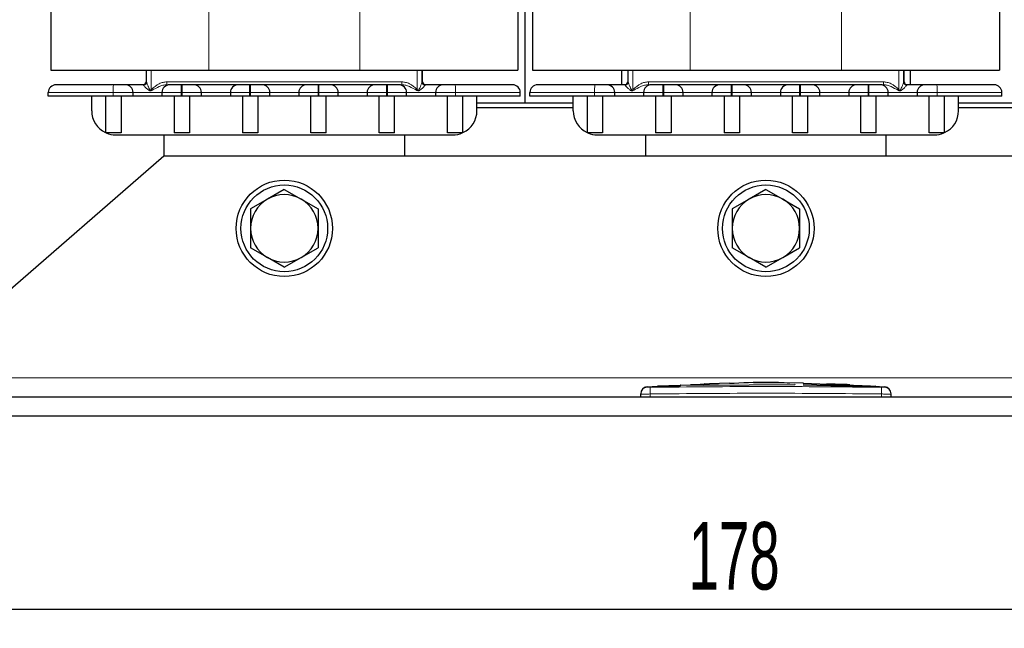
# Model space of a CAD drawing. Header units: millimetres. Extents: x 5 to 418, y 2 to 292.
# Tile 9 of 43: x 64 to 115, y 158 to 189. Entities that reach past the tile are written whole.
import ezdxf

# ---------------------------------------------------------------- set-up
doc = ezdxf.new("R2010")
doc.units = ezdxf.units.MM
doc.layers.add('SLD-0', color=7, linetype='Continuous')
doc.styles.add('SLDTEXTSTYLE0', font='TXT', dxfattribs={"width": 0.605})
doc.dimstyles.new('SLDDIMSTYLE0', dxfattribs={"dimtxt": 3.5, "dimasz": 3.302, "dimexe": 0, "dimexo": 0.0625, "dimgap": 0.875, "dimtad": 1, "dimlfac": 2, "dimrnd": 1e-09, "dimzin": 12, "dimdsep": 46, "dimtxsty": 'SLDTEXTSTYLE0', "dimsah": 1, "dimcen": 0.09, "dimadec": 0, "dimazin": 3, "dimtfac": 1, "dimtofl": 0, "dimtmove": 0, "dimatfit": 3, "dimfxl": 1, "dimfrac": 2, "dimtolj": 1, "dimtzin": 12, "dimarcsym": 0})

# ---------------------------------------------------------------- blocks, each defined once
blk = doc.blocks.new('_D')
at = {"layer": 'SLD-0'}
for p, q in [((57.935, 168.766), (57.935, 157.766)), ((146.935, 168.766), (146.935, 157.766)), ((57.935, 158.766), (146.935, 158.766))]:
    blk.add_line(p, q, dxfattribs=at)
for points in [[(57.935, 158.766), (61.237, 158.258), (61.237, 159.274)], [(146.935, 158.766), (143.633, 159.274), (143.633, 158.258)]]:
    blk.add_solid(points, dxfattribs=at)
at = {"layer": 'SLD-0', "insert": (98.425, 163.278), "char_height": 3.5, "attachment_point": 1, "style": 'SLDTEXTSTYLE0'}
blk.add_mtext('178', dxfattribs=at)

msp = doc.modelspace()

# ---------------------------------------------------------------- linework, layer by layer
at = {"color": 7, "linetype": 'Continuous', "lineweight": 25}
for p, q in [((65.3105, 221.016), (65.3105, 186.716)), ((89.5605, 221.016), (89.5605, 186.716)), ((90.3105, 221.016), (90.3105, 186.716)), ((114.5605, 221.016), (114.5605, 186.716)), ((89.9355, 185.016), (89.9355, 209.766)), ((65.3105, 186.716), (73.5105, 186.716)), ((70.2605, 186.716), (70.2605, 186.116)), ((73.5105, 186.716), (81.3605, 186.716)), ((81.3605, 186.716), (89.5605, 186.716)), ((84.6105, 186.116), (84.6105, 186.716)), ((90.3105, 186.716), (98.5105, 186.716)), ((94.9355, 186.716), (94.9355, 185.966)), ((95.2605, 186.716), (95.2605, 186.116)), ((98.5105, 186.716), (106.3605, 186.716)), ((106.3605, 186.716), (114.5605, 186.716)), ((109.6105, 186.116), (109.6105, 186.716)), ((109.9355, 185.966), (109.9355, 186.716)), ((65.1855, 185.366), (65.1855, 185.566)), ((69.5855, 185.366), (69.5855, 185.566)), ((71.0855, 185.566), (71.0855, 185.366)), ((72.1355, 185.966), (72.0855, 185.966)), ((73.1355, 185.366), (73.1355, 185.566)), ((74.6355, 185.566), (74.6355, 185.366)), ((75.6855, 185.966), (75.6355, 185.966)), ((76.6855, 185.366), (76.6855, 185.566)), ((78.1855, 185.566), (78.1855, 185.366)), ((79.2355, 185.966), (79.1855, 185.966)), ((80.2355, 185.366), (80.2355, 185.566)), ((81.7355, 185.566), (81.7355, 185.366)), ((82.7855, 185.966), (82.7355, 185.966)), ((83.7855, 185.366), (83.7855, 185.566)), ((85.2855, 185.566), (85.2855, 185.366)), ((89.6855, 185.366), (89.6855, 185.566)), ((90.1855, 185.366), (90.1855, 185.566)), ((94.5855, 185.366), (94.5855, 185.566)), ((96.0855, 185.566), (96.0855, 185.366)), ((97.1355, 185.966), (97.0855, 185.966)), ((98.1355, 185.366), (98.1355, 185.566)), ((99.6355, 185.566), (99.6355, 185.366)), ((100.6855, 185.966), (100.6355, 185.966)), ((101.6855, 185.366), (101.6855, 185.566)), ((103.1855, 185.566), (103.1855, 185.366)), ((104.2355, 185.966), (104.1855, 185.966)), ((105.2355, 185.366), (105.2355, 185.566)), ((106.7355, 185.566), (106.7355, 185.366)), ((107.7855, 185.966), (107.7355, 185.966)), ((108.7855, 185.366), (108.7855, 185.566)), ((110.2855, 185.566), (110.2855, 185.366)), ((114.6855, 185.366), (114.6855, 185.566)), ((68.5455, 185.366), (65.1855, 185.366)), ((67.4355, 184.616), (67.4355, 185.366)), ((68.1605, 185.366), (68.1605, 183.466)), ((69.5855, 185.366), (68.5455, 185.366)), ((68.9605, 185.366), (68.9605, 183.466)), ((69.7764, 185.366), (69.5855, 185.366)), ((70.8945, 185.366), (69.7764, 185.366)), ((71.0855, 185.366), (70.8945, 185.366)), ((72.0855, 185.366), (71.0855, 185.366)), ((71.7105, 185.366), (71.7105, 183.466)), ((72.1355, 185.366), (72.0855, 185.366)), ((73.1355, 185.366), (72.1355, 185.366)), ((72.5105, 185.366), (72.5105, 183.466)), ((74.6355, 185.366), (73.1355, 185.366)), ((75.6355, 185.366), (74.6355, 185.366)), ((75.2605, 185.366), (75.2605, 183.466)), ((75.6855, 185.366), (75.6355, 185.366)), ((76.6855, 185.366), (75.6855, 185.366)), ((76.0605, 185.366), (76.0605, 183.466)), ((78.1855, 185.366), (76.6855, 185.366)), ((79.1855, 185.366), (78.1855, 185.366)), ((78.8105, 183.466), (78.8105, 185.366)), ((79.2355, 185.366), (79.1855, 185.366)), ((80.2355, 185.366), (79.2355, 185.366)), ((79.6105, 183.466), (79.6105, 185.366)), ((81.7355, 185.366), (80.2355, 185.366)), ((82.7355, 185.366), (81.7355, 185.366)), ((82.3605, 183.466), (82.3605, 185.366)), ((82.7855, 185.366), (82.7355, 185.366)), ((83.7855, 185.366), (82.7855, 185.366)), ((83.1605, 183.466), (83.1605, 185.366)), ((83.9764, 185.366), (83.7855, 185.366)), ((85.0945, 185.366), (83.9764, 185.366)), ((85.2855, 185.366), (85.0945, 185.366)), ((86.3255, 185.366), (85.2855, 185.366)), ((85.9105, 183.466), (85.9105, 185.366)), ((89.6855, 185.366), (86.3255, 185.366)), ((86.7105, 183.466), (86.7105, 185.366)), ((87.4355, 184.616), (87.4355, 185.366)), ((93.5455, 185.366), (90.1855, 185.366)), ((92.4355, 184.616), (92.4355, 185.366)), ((93.1605, 185.366), (93.1605, 183.466)), ((94.5855, 185.366), (93.5455, 185.366)), ((93.9605, 185.366), (93.9605, 183.466)), ((94.7764, 185.366), (94.5855, 185.366)), ((95.8945, 185.366), (94.7764, 185.366)), ((96.0855, 185.366), (95.8945, 185.366)), ((97.0855, 185.366), (96.0855, 185.366)), ((96.7105, 185.366), (96.7105, 183.466)), ((97.1355, 185.366), (97.0855, 185.366)), ((98.1355, 185.366), (97.1355, 185.366)), ((97.5105, 185.366), (97.5105, 183.466)), ((99.6355, 185.366), (98.1355, 185.366)), ((100.6355, 185.366), (99.6355, 185.366)), ((100.2605, 185.366), (100.2605, 183.466)), ((100.6855, 185.366), (100.6355, 185.366)), ((101.6855, 185.366), (100.6855, 185.366)), ((101.0605, 185.366), (101.0605, 183.466)), ((103.1855, 185.366), (101.6855, 185.366)), ((104.1855, 185.366), (103.1855, 185.366)), ((103.8105, 183.466), (103.8105, 185.366)), ((104.2355, 185.366), (104.1855, 185.366)), ((105.2355, 185.366), (104.2355, 185.366)), ((104.6105, 183.466), (104.6105, 185.366)), ((106.7355, 185.366), (105.2355, 185.366)), ((107.7355, 185.366), (106.7355, 185.366)), ((107.3605, 183.466), (107.3605, 185.366)), ((107.7855, 185.366), (107.7355, 185.366)), ((108.7855, 185.366), (107.7855, 185.366)), ((108.1605, 183.466), (108.1605, 185.366)), ((108.9764, 185.366), (108.7855, 185.366)), ((110.0945, 185.366), (108.9764, 185.366)), ((110.2855, 185.366), (110.0945, 185.366)), ((111.3255, 185.366), (110.2855, 185.366)), ((110.9105, 183.466), (110.9105, 185.366)), ((114.6855, 185.366), (111.3255, 185.366)), ((111.7105, 183.466), (111.7105, 185.366)), ((112.4355, 184.616), (112.4355, 185.366)), ((92.4355, 185.016), (87.4355, 185.016)), ((92.4355, 184.766), (87.4355, 184.766)), ((117.4355, 185.016), (112.4355, 185.016)), ((117.4355, 184.766), (112.4355, 184.766)), ((68.1956, 183.466), (68.1605, 183.466)), ((68.9605, 183.466), (68.1956, 183.466)), ((68.6855, 183.366), (86.1855, 183.366)), ((71.1855, 183.366), (71.1855, 182.266)), ((72.5105, 183.466), (71.7105, 183.466)), ((76.0605, 183.466), (75.2605, 183.466)), ((79.6105, 183.466), (78.8105, 183.466)), ((83.1605, 183.466), (82.3605, 183.466)), ((83.6855, 182.266), (83.6855, 183.366)), ((86.6754, 183.466), (85.9105, 183.466)), ((86.7105, 183.466), (86.6754, 183.466)), ((93.1956, 183.466), (93.1605, 183.466)), ((93.9605, 183.466), (93.1956, 183.466)), ((93.6855, 183.366), (111.1855, 183.366)), ((96.1855, 183.366), (96.1855, 182.266)), ((97.5105, 183.466), (96.7105, 183.466)), ((101.0605, 183.466), (100.2605, 183.466)), ((104.6105, 183.466), (103.8105, 183.466)), ((108.1605, 183.466), (107.3605, 183.466)), ((108.6855, 182.266), (108.6855, 183.366)), ((111.6754, 183.466), (110.9105, 183.466)), ((111.7105, 183.466), (111.6754, 183.466)), ((71.1855, 182.266), (57.9355, 170.766)), ((133.6855, 182.266), (71.1855, 182.266)), ((77.4355, 180.5368), (76.5605, 180.0316)), ((77.4355, 180.5368), (78.3105, 180.0316)), ((102.4355, 180.5368), (101.5605, 180.0316)), ((102.4355, 180.5368), (103.3105, 180.0316)), ((76.5605, 180.0316), (75.6855, 179.5264)), ((78.3105, 180.0316), (79.1855, 179.5264)), ((101.5605, 180.0316), (100.6855, 179.5264)), ((103.3105, 180.0316), (104.1855, 179.5264)), ((76.5605, 177.0005), (75.6855, 177.5057)), ((78.3105, 177.0005), (79.1855, 177.5057)), ((101.5605, 177.0005), (100.6855, 177.5057)), ((103.3105, 177.0005), (104.1855, 177.5057)), ((77.4355, 176.4953), (76.5605, 177.0005)), ((77.4355, 176.4953), (78.3105, 177.0005)), ((102.4355, 176.4953), (101.5605, 177.0005)), ((102.4355, 176.4953), (103.3105, 177.0005)), ((96.8805, 170.3173), (96.1886, 170.2822)), ((97.9801, 170.371), (96.8125, 170.3311)), ((96.8803, 170.3102), (97.9793, 170.3463)), ((97.9793, 170.3363), (96.8803, 170.3002)), ((96.8803, 170.3102), (96.8803, 170.3002)), ((97.9793, 170.3979), (99.1899, 170.3793)), ((97.9793, 170.3463), (97.9793, 170.3363)), ((99.1899, 170.3693), (98.0259, 170.3871)), ((99.5153, 170.4235), (98.5222, 170.3895)), ((99.1899, 170.3793), (103.9403, 170.4104)), ((103.9403, 170.4003), (99.1899, 170.3693)), ((99.1899, 170.3793), (99.1899, 170.3693)), ((99.9498, 170.429), (99.2314, 170.4523)), ((100.543, 170.4914), (99.5098, 170.4567)), ((101.7885, 170.5194), (104.3777, 170.497)), ((101.7885, 170.4935), (101.7885, 170.5194)), ((102.8645, 170.5001), (101.7885, 170.5094)), ((103.9403, 170.4824), (101.7885, 170.4935)), ((103.9403, 170.4104), (103.9403, 170.4003)), ((104.3777, 170.497), (104.3777, 170.4678)), ((107.8623, 170.3344), (104.3777, 170.4589)), ((104.3777, 170.4046), (107.2162, 170.3361)), ((104.3777, 170.4046), (104.3777, 170.3945)), ((107.2162, 170.3261), (104.3777, 170.3945)), ((105.5971, 170.4567), (105.5971, 170.4375)), ((106.4676, 170.4179), (105.5971, 170.4567)), ((105.5971, 170.4467), (106.4676, 170.4079)), ((105.5971, 170.4375), (106.4676, 170.4029)), ((106.7864, 170.387), (106.7864, 170.397)), ((107.9995, 170.3216), (107.9995, 170.3116)), ((108.6824, 170.2822), (107.9995, 170.3145)), ((146.9355, 169.766), (57.9355, 169.766)), ((95.9355, 169.766), (95.9355, 169.922)), ((108.9355, 169.766), (108.9355, 169.922)), ((146.9355, 168.766), (57.9355, 168.766))]:
    msp.add_line(p, q, dxfattribs=at)
at = {"color": 7, "linetype": 'Continuous', "lineweight": 18}
for p, q in [((73.5105, 221.016), (73.5105, 186.716)), ((81.3605, 221.016), (81.3605, 186.716)), ((98.5105, 221.016), (98.5105, 186.716)), ((106.3605, 221.016), (106.3605, 186.716)), ((70.2886, 186.0976), (70.2886, 186.716)), ((70.5319, 185.7237), (70.5319, 186.716)), ((84.339, 185.7237), (84.339, 186.716)), ((84.5823, 186.716), (84.5823, 186.0976)), ((95.2886, 186.0976), (95.2886, 186.716)), ((95.5319, 185.7237), (95.5319, 186.716)), ((109.339, 185.7237), (109.339, 186.716)), ((109.5823, 186.716), (109.5823, 186.0976)), ((70.2605, 186.116), (70.2875, 186.116)), ((70.2875, 186.116), (70.2886, 186.0976)), ((71.3365, 186.116), (83.5344, 186.116)), ((84.5823, 186.0976), (84.5835, 186.116)), ((84.5835, 186.116), (84.6105, 186.116)), ((95.2605, 186.116), (95.2875, 186.116)), ((95.2875, 186.116), (95.2886, 186.0976)), ((96.3365, 186.116), (108.5344, 186.116)), ((109.5823, 186.0976), (109.5835, 186.116)), ((109.5835, 186.116), (109.6105, 186.116)), ((68.5455, 185.566), (65.1855, 185.566)), ((69.5855, 185.566), (68.5455, 185.566)), ((68.5455, 185.366), (68.5455, 185.566)), ((69.5855, 185.566), (71.0855, 185.566)), ((70.1311, 185.9526), (70.1375, 185.966)), ((72.0855, 185.566), (71.0855, 185.566)), ((72.0855, 185.566), (72.0855, 185.966)), ((72.1355, 185.566), (72.0855, 185.566)), ((72.0855, 185.366), (72.0855, 185.566)), ((72.1355, 185.566), (72.1355, 185.966)), ((73.1355, 185.566), (72.1355, 185.566)), ((72.1355, 185.366), (72.1355, 185.566)), ((73.1355, 185.566), (74.6355, 185.566)), ((75.6355, 185.566), (74.6355, 185.566)), ((75.6355, 185.566), (75.6355, 185.966)), ((75.6855, 185.566), (75.6355, 185.566)), ((75.6355, 185.366), (75.6355, 185.566)), ((75.6855, 185.966), (75.6855, 185.566)), ((76.6855, 185.566), (75.6855, 185.566)), ((75.6855, 185.566), (75.6855, 185.366)), ((76.6855, 185.566), (78.1855, 185.566)), ((79.1855, 185.566), (78.1855, 185.566)), ((79.1855, 185.566), (79.1855, 185.966)), ((79.2355, 185.566), (79.1855, 185.566)), ((79.1855, 185.366), (79.1855, 185.566)), ((79.2355, 185.566), (79.2355, 185.966)), ((80.2355, 185.566), (79.2355, 185.566)), ((79.2355, 185.366), (79.2355, 185.566)), ((80.2355, 185.566), (81.7355, 185.566)), ((82.7355, 185.566), (81.7355, 185.566)), ((82.7355, 185.566), (82.7355, 185.966)), ((82.7855, 185.566), (82.7355, 185.566)), ((82.7355, 185.366), (82.7355, 185.566)), ((82.7855, 185.566), (82.7855, 185.966)), ((83.7855, 185.566), (82.7855, 185.566)), ((82.7855, 185.366), (82.7855, 185.566)), ((83.7855, 185.566), (85.2855, 185.566)), ((84.7335, 185.966), (84.7399, 185.9526)), ((86.3255, 185.566), (85.2855, 185.566)), ((86.3255, 185.366), (86.3255, 185.566)), ((89.6855, 185.566), (86.3255, 185.566)), ((93.5455, 185.566), (90.1855, 185.566)), ((94.5855, 185.566), (93.5455, 185.566)), ((93.5455, 185.366), (93.5455, 185.566)), ((94.5855, 185.566), (96.0855, 185.566)), ((95.1311, 185.9526), (95.1375, 185.966)), ((97.0855, 185.566), (96.0855, 185.566)), ((97.0855, 185.566), (97.0855, 185.966)), ((97.1355, 185.566), (97.0855, 185.566)), ((97.0855, 185.366), (97.0855, 185.566)), ((97.1355, 185.566), (97.1355, 185.966)), ((98.1355, 185.566), (97.1355, 185.566)), ((97.1355, 185.366), (97.1355, 185.566)), ((98.1355, 185.566), (99.6355, 185.566)), ((100.6355, 185.566), (99.6355, 185.566)), ((100.6355, 185.566), (100.6355, 185.966)), ((100.6855, 185.566), (100.6355, 185.566)), ((100.6355, 185.366), (100.6355, 185.566)), ((100.6855, 185.966), (100.6855, 185.566)), ((101.6855, 185.566), (100.6855, 185.566)), ((100.6855, 185.566), (100.6855, 185.366)), ((101.6855, 185.566), (103.1855, 185.566)), ((104.1855, 185.566), (103.1855, 185.566)), ((104.1855, 185.566), (104.1855, 185.966)), ((104.2355, 185.566), (104.1855, 185.566)), ((104.1855, 185.366), (104.1855, 185.566)), ((104.2355, 185.566), (104.2355, 185.966)), ((105.2355, 185.566), (104.2355, 185.566)), ((104.2355, 185.366), (104.2355, 185.566)), ((105.2355, 185.566), (106.7355, 185.566)), ((107.7355, 185.566), (106.7355, 185.566)), ((107.7355, 185.566), (107.7355, 185.966)), ((107.7855, 185.566), (107.7355, 185.566)), ((107.7355, 185.366), (107.7355, 185.566)), ((107.7855, 185.566), (107.7855, 185.966)), ((108.7855, 185.566), (107.7855, 185.566)), ((107.7855, 185.366), (107.7855, 185.566)), ((108.7855, 185.566), (110.2855, 185.566)), ((109.7335, 185.966), (109.7399, 185.9526)), ((111.3255, 185.566), (110.2855, 185.566)), ((111.3255, 185.366), (111.3255, 185.566)), ((114.6855, 185.566), (111.3255, 185.566)), ((146.9355, 170.766), (57.9355, 170.766)), ((96.4312, 170.2719), (96.4355, 169.922)), ((106.4676, 170.4179), (106.4676, 170.4079)), ((107.2162, 170.3361), (107.2162, 170.3261)), ((108.4397, 170.2719), (108.4355, 169.922)), ((96.4355, 169.766), (96.4355, 169.922)), ((108.4355, 169.766), (108.4355, 169.922))]:
    msp.add_line(p, q, dxfattribs=at)
at = {"color": 7, "linetype": 'Continuous', "lineweight": 25}
for centre, radius in [((77.4355, 178.516), 2.5), ((102.4355, 178.516), 2.5), ((77.4355, 178.516), 2.25), ((102.4355, 178.516), 2.25)]:
    msp.add_circle(centre, radius, dxfattribs=at)
for centre, radius, start, end in [((70.1105, 186.116), 0.15, 270, 0), ((84.7605, 186.116), 0.15, 180, 270), ((95.1105, 186.116), 0.15, 270, 0), ((109.7605, 186.116), 0.15, 180, 270), ((65.5855, 185.566), 0.4, 90, 180), ((69.1855, 185.566), 0.4, 0, 90), ((71.4855, 185.566), 0.4, 90, 180), ((72.7355, 185.566), 0.4, 0, 90), ((75.0355, 185.566), 0.4, 90, 180), ((76.2855, 185.566), 0.4, 0, 90), ((78.5855, 185.566), 0.4, 90, 180), ((79.8355, 185.566), 0.4, 0, 90), ((82.1355, 185.566), 0.4, 90, 180), ((83.3855, 185.566), 0.4, 0, 90), ((85.6855, 185.566), 0.4, 90, 180), ((89.2855, 185.566), 0.4, 0, 90), ((90.5855, 185.566), 0.4, 90, 180), ((94.1855, 185.566), 0.4, 0, 90), ((96.4855, 185.566), 0.4, 90, 180), ((97.7355, 185.566), 0.4, 0, 90), ((100.0355, 185.566), 0.4, 90, 180), ((101.2855, 185.566), 0.4, 0, 90), ((103.5855, 185.566), 0.4, 90, 180), ((104.8355, 185.566), 0.4, 0, 90), ((107.1355, 185.566), 0.4, 90, 180), ((108.3855, 185.566), 0.4, 0, 90), ((110.6855, 185.566), 0.4, 90, 180), ((114.2855, 185.566), 0.4, 0, 90), ((68.6855, 184.616), 1.25, 180, 245.16541), ((86.1855, 184.616), 1.25, 294.83459, 0), ((93.6855, 184.616), 1.25, 180, 245.16541), ((111.1855, 184.616), 1.25, 294.83459, 0), ((68.6855, 184.616), 1.25, 246.92608, 270), ((86.1855, 184.616), 1.25, 270, 293.07392), ((93.6855, 184.616), 1.25, 246.92608, 270), ((111.1855, 184.616), 1.25, 270, 293.07392), ((77.4355, 178.516), 1.75, 120, 180), ((77.4355, 178.516), 1.75, 60, 120), ((77.4355, 178.516), 1.75, 0, 60), ((102.4355, 178.516), 1.75, 120, 180), ((102.4355, 178.516), 1.75, 60, 120), ((102.4355, 178.516), 1.75, 0, 60), ((77.4355, 178.516), 1.75, 180, 240), ((77.4355, 178.516), 1.75, 300, 0), ((102.4355, 178.516), 1.75, 180, 240), ((102.4355, 178.516), 1.75, 300, 0), ((77.4355, 178.516), 1.75, 240, 300), ((102.4355, 178.516), 1.75, 240, 300), ((96.2855, 169.9377), 0.35, 93.30836, 180.0017), ((108.5855, 169.9377), 0.35, 359.99828, 86.65876)]:
    msp.add_arc(centre, radius, start, end, dxfattribs=at)
at = {"color": 7, "linetype": 'Continuous', "lineweight": 18}
for centre, radius, start, end in [((70.1404, 186.1006), 0.1482, 266.40322, 358.84562), ((70.1375, 186.116), 0.15, 270.00086, 0.00086), ((69.7509, 186.0786), 1.5861, 355.93186, 1.35402), ((85.1201, 186.0786), 1.5861, 178.64598, 184.06814), ((84.7306, 186.1006), 0.1482, 181.15438, 273.59678), ((84.7335, 186.116), 0.15, 179.99914, 269.99914), ((95.1404, 186.1006), 0.1482, 266.40322, 358.84562), ((95.1375, 186.116), 0.15, 270.00086, 0.00086), ((94.7509, 186.0786), 1.5861, 355.93186, 1.35402), ((110.1201, 186.0786), 1.5861, 178.64598, 184.06814), ((109.7306, 186.1006), 0.1482, 181.15438, 273.59678), ((109.7335, 186.116), 0.15, 179.99914, 269.99914), ((71.0575, 185.6659), 2.514, 173.14274, 182.27604), ((65.4014, 180.8682), 7.0638, 42.9441, 43.42237), ((89.4696, 180.8682), 7.0638, 136.57763, 137.0559), ((83.8135, 185.6659), 2.514, 357.72396, 6.85726), ((96.0575, 185.6659), 2.514, 173.14274, 182.27604), ((90.4014, 180.8682), 7.0638, 42.9441, 43.42237), ((114.4696, 180.8682), 7.0638, 136.57763, 137.0559), ((108.8135, 185.6659), 2.514, 357.72396, 6.85726), ((96.2855, 169.922), 0.35, 90.9905, 179.99805), ((108.5855, 169.922), 0.35, 0.00195, 89.00993)]:
    msp.add_arc(centre, radius, start, end, dxfattribs=at)
for points, knots in [([(70.2886, 186.0976), (70.2904, 186.0866), (70.2944, 186.0629), (70.3235, 185.9902), (70.3602, 185.9046), (70.3957, 185.8243), (70.4165, 185.7802), (70.4342, 185.7445), (70.4508, 185.716), (70.468, 185.6932), (70.4817, 185.6858), (70.4908, 185.6849), (70.5, 185.6879), (70.5156, 185.6994), (70.5247, 185.713), (70.5319, 185.7237)], [0, 0, 0, 0, 0.11650475, 0.24987757, 0.49919391, 0.62396337, 0.70595934, 0.74908836, 0.82650301, 0.87411317, 0.88992225, 0.90433147, 0.91944517, 0.93711778, 1, 1, 1, 1]), ([(70.5319, 185.7237), (70.661, 185.8329), (70.8448, 185.9883), (71.1332, 186.1004), (71.2704, 186.1109), (71.3365, 186.116)], [0, 0, 0, 0, 0.5504135, 0.7831688, 1, 1, 1, 1]), ([(83.5344, 186.116), (83.6006, 186.1109), (83.7377, 186.1004), (84.0261, 185.9883), (84.2099, 185.8329), (84.339, 185.7237)], [0, 0, 0, 0, 0.2168312, 0.4495865, 1, 1, 1, 1]), ([(84.339, 185.7237), (84.3461, 185.7131), (84.3552, 185.6996), (84.3706, 185.6881), (84.3796, 185.685), (84.3887, 185.6856), (84.4025, 185.6927), (84.45, 185.7559), (84.4946, 185.871), (84.5476, 185.9902), (84.5765, 186.063), (84.5805, 186.0866), (84.5823, 186.0976)], [0, 0, 0, 0, 0.0623849, 0.0800046, 0.0950493, 0.1092949, 0.1247944, 0.1722975, 0.5004138, 0.7502249, 0.8835177, 1, 1, 1, 1]), ([(95.2886, 186.0976), (95.2904, 186.0866), (95.2944, 186.0629), (95.3235, 185.9902), (95.3602, 185.9046), (95.3957, 185.8243), (95.4165, 185.7802), (95.4342, 185.7445), (95.4508, 185.716), (95.468, 185.6932), (95.4817, 185.6858), (95.4908, 185.6849), (95.5, 185.6879), (95.5156, 185.6994), (95.5247, 185.713), (95.5319, 185.7237)], [0, 0, 0, 0, 0.1165047, 0.2498776, 0.4991939, 0.6239634, 0.7059593, 0.7490884, 0.826503, 0.8741132, 0.8899222, 0.9043315, 0.9194452, 0.9371178, 1, 1, 1, 1]), ([(95.5319, 185.7237), (95.661, 185.8329), (95.8448, 185.9883), (96.1332, 186.1004), (96.2704, 186.1109), (96.3365, 186.116)], [0, 0, 0, 0, 0.5504135, 0.7831688, 1, 1, 1, 1]), ([(108.5344, 186.116), (108.6006, 186.1109), (108.7377, 186.1004), (109.0261, 185.9883), (109.2099, 185.8329), (109.339, 185.7237)], [0, 0, 0, 0, 0.2168312, 0.4495865, 1, 1, 1, 1]), ([(109.339, 185.7237), (109.3461, 185.7131), (109.3552, 185.6996), (109.3706, 185.6881), (109.3796, 185.685), (109.3887, 185.6856), (109.4025, 185.6927), (109.45, 185.7559), (109.4946, 185.871), (109.5476, 185.9902), (109.5765, 186.063), (109.5805, 186.0866), (109.5823, 186.0976)], [0, 0, 0, 0, 0.0623849, 0.0800046, 0.0950493, 0.1092949, 0.1247944, 0.1722975, 0.5004138, 0.7502249, 0.8835177, 1, 1, 1, 1]), ([(70.5722, 185.6807), (70.5586, 185.6733), (70.5336, 185.66), (70.4932, 185.6504), (70.4524, 185.6562), (70.3767, 185.6915), (70.2991, 185.7579), (70.219, 185.8311), (70.1687, 185.8839), (70.1338, 185.9279), (70.132, 185.9444), (70.1311, 185.9526)], [0, 0, 0, 0, 0.068905, 0.1255557, 0.1828787, 0.2509212, 0.5001985, 0.6405068, 0.766729, 0.8835624, 1, 1, 1, 1]), ([(71.333, 185.966), (71.266, 185.9601), (71.1292, 185.9478), (70.8734, 185.8487), (70.6922, 185.7476), (70.5722, 185.6807)], [0, 0, 0, 0, 0.2445056, 0.4996993, 1, 1, 1, 1]), ([(84.2987, 185.6807), (84.1789, 185.7475), (83.9978, 185.8485), (83.7421, 185.9478), (83.605, 185.96), (83.538, 185.966)], [0, 0, 0, 0, 0.4994626, 0.7550898, 1, 1, 1, 1]), ([(84.7399, 185.9526), (84.739, 185.9444), (84.7372, 185.9279), (84.7022, 185.884), (84.652, 185.8312), (84.5717, 185.7579), (84.494, 185.6913), (84.4181, 185.6561), (84.3774, 185.6504), (84.3371, 185.66), (84.3123, 185.6734), (84.2987, 185.6807)], [0, 0, 0, 0, 0.1163997, 0.2332005, 0.3593893, 0.4996598, 0.749939, 0.8177023, 0.8749504, 0.9313581, 1, 1, 1, 1]), ([(95.5722, 185.6807), (95.5586, 185.6733), (95.5336, 185.66), (95.4932, 185.6504), (95.4524, 185.6562), (95.3767, 185.6915), (95.2991, 185.7579), (95.219, 185.8311), (95.1687, 185.8839), (95.1338, 185.9279), (95.132, 185.9444), (95.1311, 185.9526)], [0, 0, 0, 0, 0.068905, 0.1255557, 0.1828787, 0.2509212, 0.5001985, 0.6405068, 0.766729, 0.8835624, 1, 1, 1, 1]), ([(96.333, 185.966), (96.266, 185.9601), (96.1292, 185.9478), (95.8734, 185.8487), (95.6922, 185.7476), (95.5722, 185.6807)], [0, 0, 0, 0, 0.2445056, 0.49969932, 1, 1, 1, 1]), ([(109.2987, 185.6807), (109.1789, 185.7475), (108.9978, 185.8485), (108.7421, 185.9478), (108.605, 185.96), (108.538, 185.966)], [0, 0, 0, 0, 0.4994626, 0.75508982, 1, 1, 1, 1]), ([(109.7399, 185.9526), (109.739, 185.9444), (109.7372, 185.9279), (109.7022, 185.884), (109.652, 185.8312), (109.5717, 185.7579), (109.494, 185.6913), (109.4181, 185.6561), (109.3774, 185.6504), (109.3371, 185.66), (109.3123, 185.6734), (109.2987, 185.6807)], [0, 0, 0, 0, 0.1163997, 0.2332005, 0.3593893, 0.4996598, 0.749939, 0.8177023, 0.8749504, 0.9313581, 1, 1, 1, 1]), ([(96.2654, 170.2852), (96.265, 170.2855), (96.264, 170.2865), (96.2734, 170.2776), (96.2794, 170.2719)], [0, 0, 0, 0, 0.36212461, 1, 1, 1, 1]), ([(96.2794, 170.2719), (96.2803, 170.2718), (96.2824, 170.2715), (96.3009, 170.2713), (96.3352, 170.2712), (96.3804, 170.2714), (96.4143, 170.2718), (96.4312, 170.2719)], [0, 0, 0, 0, 0.1406569, 0.35550383, 0.57103286, 0.78617163, 1, 1, 1, 1]), ([(96.4312, 170.2719), (98.4328, 170.2897), (102.4356, 170.3253), (106.4385, 170.2897), (108.4397, 170.2719)], [0, 0, 0, 0, 0.5000392, 1, 1, 1, 1]), ([(108.4397, 170.2719), (108.4508, 170.2718), (108.4788, 170.2715), (108.5212, 170.2713), (108.5595, 170.2712), (108.5859, 170.2714), (108.5897, 170.2717), (108.5915, 170.2719)], [0, 0, 0, 0, 0.1405668, 0.3553275, 0.5708435, 0.7860436, 1, 1, 1, 1]), ([(108.5915, 170.2719), (108.5979, 170.278), (108.6074, 170.2869), (108.606, 170.2856), (108.6055, 170.2852)], [0, 0, 0, 0, 0.6810033, 1, 1, 1, 1]), ([(96.4355, 169.922), (96.3793, 169.9218), (96.2668, 169.9215), (96.117, 169.9213), (96.0039, 169.9213), (95.944, 169.9216), (95.9379, 169.9219), (95.9355, 169.922)], [0, 0, 0, 0, 0.21467234, 0.42935197, 0.64402607, 0.85869541, 1, 1, 1, 1]), ([(108.4355, 169.922), (106.4356, 169.9413), (102.4356, 169.9799), (98.4356, 169.9413), (96.4355, 169.922)], [0, 0, 0, 0, 0.499961, 1, 1, 1, 1]), ([(108.9355, 169.922), (108.9299, 169.9218), (108.9189, 169.9215), (108.8327, 169.9213), (108.7058, 169.9213), (108.5653, 169.9216), (108.4723, 169.9219), (108.4355, 169.922)], [0, 0, 0, 0, 0.2146728, 0.4293525, 0.6440267, 0.8586958, 1, 1, 1, 1])]:
    msp.add_open_spline(points, degree=3, knots=knots, dxfattribs=at)
at = {"color": 7, "linetype": 'Continuous', "lineweight": 25}
for points, knots in [([(68.5615, 185.966), (68.1827, 185.966), (67.3955, 185.966), (66.3963, 185.966), (65.7118, 185.966), (65.6265, 185.966), (65.5855, 185.966)], [0, 0, 0, 0, 0.2406183, 0.5, 0.7593817, 1, 1, 1, 1]), ([(69.1855, 185.966), (69.1832, 185.966), (69.1786, 185.966), (69.1408, 185.966), (69.0829, 185.966), (69.0039, 185.966), (68.9086, 185.966), (68.7998, 185.966), (68.6825, 185.966), (68.6018, 185.966), (68.5615, 185.966)], [0, 0, 0, 0, 0.12492916, 0.24999712, 0.37486129, 0.49999723, 0.62486128, 0.74999711, 0.8749293, 1, 1, 1, 1]), ([(70.1375, 185.966), (70.0118, 185.966), (69.7523, 185.966), (69.4378, 185.966), (69.2247, 185.966), (69.1983, 185.966), (69.1855, 185.966)], [0, 0, 0, 0, 0.24221008, 0.5, 0.75778992, 1, 1, 1, 1]), ([(72.0855, 185.966), (72.01, 185.966), (71.8936, 185.966), (71.7537, 185.966), (71.6583, 185.966), (71.5807, 185.966), (71.506, 185.966), (71.4935, 185.966), (71.4855, 185.966)], [0, 0, 0, 0, 0.2394429, 0.3695788, 0.4999999, 0.6301358, 0.7605571, 1, 1, 1, 1]), ([(72.7355, 185.966), (72.7274, 185.966), (72.715, 185.966), (72.6403, 185.966), (72.5628, 185.966), (72.4673, 185.966), (72.3275, 185.966), (72.2109, 185.966), (72.1355, 185.966)], [0, 0, 0, 0, 0.23944295, 0.36957878, 0.49999987, 0.63013583, 0.76055705, 1, 1, 1, 1]), ([(75.0355, 185.966), (75.02, 185.966), (74.9962, 185.966), (74.853, 185.966), (74.7044, 185.966), (74.5214, 185.966), (74.2534, 185.966), (73.8855, 185.966), (73.5176, 185.966), (73.2496, 185.966), (73.0666, 185.966), (72.918, 185.966), (72.7748, 185.966), (72.7509, 185.966), (72.7355, 185.966)], [0, 0, 0, 0, 0.11972147, 0.18482351, 0.24999997, 0.31510204, 0.38027853, 0.5, 0.61972147, 0.68482351, 0.74999997, 0.81510204, 0.88027853, 1, 1, 1, 1]), ([(75.6355, 185.966), (75.56, 185.966), (75.4436, 185.966), (75.3037, 185.966), (75.2083, 185.966), (75.1307, 185.966), (75.056, 185.966), (75.0435, 185.966), (75.0355, 185.966)], [0, 0, 0, 0, 0.2394429, 0.3695788, 0.4999999, 0.6301358, 0.7605571, 1, 1, 1, 1]), ([(76.2855, 185.966), (76.2774, 185.966), (76.265, 185.966), (76.1903, 185.966), (76.1128, 185.966), (76.0173, 185.966), (75.8775, 185.966), (75.7609, 185.966), (75.6855, 185.966)], [0, 0, 0, 0, 0.2394429, 0.3695788, 0.4999999, 0.6301358, 0.7605571, 1, 1, 1, 1]), ([(78.5855, 185.966), (78.57, 185.966), (78.5462, 185.966), (78.403, 185.966), (78.2544, 185.966), (78.0714, 185.966), (77.8034, 185.966), (77.4355, 185.966), (77.0676, 185.966), (76.7996, 185.966), (76.6166, 185.966), (76.468, 185.966), (76.3248, 185.966), (76.3009, 185.966), (76.2855, 185.966)], [0, 0, 0, 0, 0.1197215, 0.1848235, 0.25, 0.315102, 0.3802785, 0.5, 0.6197215, 0.6848235, 0.75, 0.815102, 0.8802785, 1, 1, 1, 1]), ([(79.1855, 185.966), (79.11, 185.966), (78.9936, 185.966), (78.8537, 185.966), (78.7583, 185.966), (78.6807, 185.966), (78.606, 185.966), (78.5935, 185.966), (78.5855, 185.966)], [0, 0, 0, 0, 0.2394429, 0.3695788, 0.4999999, 0.6301358, 0.7605571, 1, 1, 1, 1]), ([(79.8355, 185.966), (79.8274, 185.966), (79.815, 185.966), (79.7403, 185.966), (79.6628, 185.966), (79.5673, 185.966), (79.4275, 185.966), (79.3109, 185.966), (79.2355, 185.966)], [0, 0, 0, 0, 0.2394429, 0.3695788, 0.4999999, 0.6301358, 0.7605571, 1, 1, 1, 1]), ([(82.1355, 185.966), (82.12, 185.966), (82.0962, 185.966), (81.953, 185.966), (81.8044, 185.966), (81.6214, 185.966), (81.3534, 185.966), (80.9855, 185.966), (80.6176, 185.966), (80.3496, 185.966), (80.1666, 185.966), (80.018, 185.966), (79.8748, 185.966), (79.8509, 185.966), (79.8355, 185.966)], [0, 0, 0, 0, 0.1197215, 0.1848235, 0.25, 0.315102, 0.3802785, 0.5, 0.6197215, 0.6848235, 0.75, 0.815102, 0.8802785, 1, 1, 1, 1]), ([(82.7355, 185.966), (82.66, 185.966), (82.5436, 185.966), (82.4037, 185.966), (82.3083, 185.966), (82.2307, 185.966), (82.156, 185.966), (82.1435, 185.966), (82.1355, 185.966)], [0, 0, 0, 0, 0.2394429, 0.3695788, 0.4999999, 0.6301358, 0.7605571, 1, 1, 1, 1]), ([(83.3855, 185.966), (83.3774, 185.966), (83.365, 185.966), (83.2903, 185.966), (83.2128, 185.966), (83.1173, 185.966), (82.9775, 185.966), (82.8609, 185.966), (82.7855, 185.966)], [0, 0, 0, 0, 0.2394429, 0.3695788, 0.4999999, 0.6301358, 0.7605571, 1, 1, 1, 1]), ([(85.6855, 185.966), (85.6726, 185.966), (85.6462, 185.966), (85.4331, 185.966), (85.1186, 185.966), (84.8592, 185.966), (84.7335, 185.966)], [0, 0, 0, 0, 0.24221008, 0.5, 0.75778992, 1, 1, 1, 1]), ([(86.3095, 185.966), (86.2691, 185.966), (86.1885, 185.966), (86.0712, 185.966), (85.9624, 185.966), (85.8671, 185.966), (85.788, 185.966), (85.7301, 185.966), (85.6923, 185.966), (85.6877, 185.966), (85.6855, 185.966)], [0, 0, 0, 0, 0.1249292, 0.2499971, 0.3748613, 0.4999972, 0.6248613, 0.7499971, 0.8749293, 1, 1, 1, 1]), ([(89.2855, 185.966), (89.2444, 185.966), (89.1592, 185.966), (88.4747, 185.966), (87.4754, 185.966), (86.6883, 185.966), (86.3095, 185.966)], [0, 0, 0, 0, 0.2406183, 0.5, 0.7593817, 1, 1, 1, 1]), ([(93.5615, 185.966), (93.1827, 185.966), (92.3955, 185.966), (91.3963, 185.966), (90.7118, 185.966), (90.6265, 185.966), (90.5855, 185.966)], [0, 0, 0, 0, 0.2406183, 0.5, 0.7593817, 1, 1, 1, 1]), ([(94.1855, 185.966), (94.1832, 185.966), (94.1786, 185.966), (94.1408, 185.966), (94.0829, 185.966), (94.0039, 185.966), (93.9086, 185.966), (93.7998, 185.966), (93.6825, 185.966), (93.6018, 185.966), (93.5615, 185.966)], [0, 0, 0, 0, 0.1249292, 0.2499971, 0.3748613, 0.4999972, 0.6248613, 0.7499971, 0.8749293, 1, 1, 1, 1]), ([(95.1375, 185.966), (95.0118, 185.966), (94.7523, 185.966), (94.4378, 185.966), (94.2247, 185.966), (94.1983, 185.966), (94.1855, 185.966)], [0, 0, 0, 0, 0.24221008, 0.5, 0.75778992, 1, 1, 1, 1]), ([(97.0855, 185.966), (97.01, 185.966), (96.8936, 185.966), (96.7537, 185.966), (96.6583, 185.966), (96.5807, 185.966), (96.506, 185.966), (96.4935, 185.966), (96.4855, 185.966)], [0, 0, 0, 0, 0.2394429, 0.3695788, 0.4999999, 0.6301358, 0.7605571, 1, 1, 1, 1]), ([(97.7355, 185.966), (97.7274, 185.966), (97.715, 185.966), (97.6403, 185.966), (97.5628, 185.966), (97.4673, 185.966), (97.3275, 185.966), (97.2109, 185.966), (97.1355, 185.966)], [0, 0, 0, 0, 0.23944295, 0.36957878, 0.49999987, 0.63013583, 0.76055705, 1, 1, 1, 1]), ([(100.0355, 185.966), (100.02, 185.966), (99.9962, 185.966), (99.853, 185.966), (99.7044, 185.966), (99.5214, 185.966), (99.2534, 185.966), (98.8855, 185.966), (98.5176, 185.966), (98.2496, 185.966), (98.0666, 185.966), (97.918, 185.966), (97.7748, 185.966), (97.7509, 185.966), (97.7355, 185.966)], [0, 0, 0, 0, 0.11972147, 0.18482351, 0.24999997, 0.31510204, 0.38027853, 0.5, 0.61972147, 0.68482351, 0.74999997, 0.81510204, 0.88027853, 1, 1, 1, 1]), ([(100.6355, 185.966), (100.56, 185.966), (100.4436, 185.966), (100.3037, 185.966), (100.2083, 185.966), (100.1307, 185.966), (100.056, 185.966), (100.0435, 185.966), (100.0355, 185.966)], [0, 0, 0, 0, 0.2394429, 0.3695788, 0.4999999, 0.6301358, 0.7605571, 1, 1, 1, 1]), ([(101.2855, 185.966), (101.2774, 185.966), (101.265, 185.966), (101.1903, 185.966), (101.1128, 185.966), (101.0173, 185.966), (100.8775, 185.966), (100.7609, 185.966), (100.6855, 185.966)], [0, 0, 0, 0, 0.2394429, 0.3695788, 0.4999999, 0.6301358, 0.7605571, 1, 1, 1, 1]), ([(103.5855, 185.966), (103.57, 185.966), (103.5462, 185.966), (103.403, 185.966), (103.2544, 185.966), (103.0714, 185.966), (102.8034, 185.966), (102.4355, 185.966), (102.0676, 185.966), (101.7996, 185.966), (101.6166, 185.966), (101.468, 185.966), (101.3248, 185.966), (101.3009, 185.966), (101.2855, 185.966)], [0, 0, 0, 0, 0.1197215, 0.1848235, 0.25, 0.315102, 0.3802785, 0.5, 0.6197215, 0.6848235, 0.75, 0.815102, 0.8802785, 1, 1, 1, 1]), ([(104.1855, 185.966), (104.11, 185.966), (103.9936, 185.966), (103.8537, 185.966), (103.7583, 185.966), (103.6807, 185.966), (103.606, 185.966), (103.5935, 185.966), (103.5855, 185.966)], [0, 0, 0, 0, 0.2394429, 0.3695788, 0.4999999, 0.6301358, 0.7605571, 1, 1, 1, 1]), ([(104.8355, 185.966), (104.8274, 185.966), (104.815, 185.966), (104.7403, 185.966), (104.6628, 185.966), (104.5673, 185.966), (104.4275, 185.966), (104.3109, 185.966), (104.2355, 185.966)], [0, 0, 0, 0, 0.2394429, 0.3695788, 0.4999999, 0.6301358, 0.7605571, 1, 1, 1, 1]), ([(107.1355, 185.966), (107.12, 185.966), (107.0962, 185.966), (106.953, 185.966), (106.8044, 185.966), (106.6214, 185.966), (106.3534, 185.966), (105.9855, 185.966), (105.6176, 185.966), (105.3496, 185.966), (105.1666, 185.966), (105.018, 185.966), (104.8748, 185.966), (104.8509, 185.966), (104.8355, 185.966)], [0, 0, 0, 0, 0.1197215, 0.1848235, 0.25, 0.315102, 0.3802785, 0.5, 0.6197215, 0.6848235, 0.75, 0.815102, 0.8802785, 1, 1, 1, 1]), ([(107.7355, 185.966), (107.66, 185.966), (107.5436, 185.966), (107.4037, 185.966), (107.3083, 185.966), (107.2307, 185.966), (107.156, 185.966), (107.1435, 185.966), (107.1355, 185.966)], [0, 0, 0, 0, 0.2394429, 0.3695788, 0.4999999, 0.6301358, 0.7605571, 1, 1, 1, 1]), ([(108.3855, 185.966), (108.3774, 185.966), (108.365, 185.966), (108.2903, 185.966), (108.2128, 185.966), (108.1173, 185.966), (107.9775, 185.966), (107.8609, 185.966), (107.7855, 185.966)], [0, 0, 0, 0, 0.2394429, 0.3695788, 0.4999999, 0.6301358, 0.7605571, 1, 1, 1, 1]), ([(110.6855, 185.966), (110.6726, 185.966), (110.6462, 185.966), (110.4331, 185.966), (110.1186, 185.966), (109.8592, 185.966), (109.7335, 185.966)], [0, 0, 0, 0, 0.24221008, 0.5, 0.75778992, 1, 1, 1, 1]), ([(111.3095, 185.966), (111.2691, 185.966), (111.1885, 185.966), (111.0712, 185.966), (110.9624, 185.966), (110.8671, 185.966), (110.788, 185.966), (110.7301, 185.966), (110.6923, 185.966), (110.6877, 185.966), (110.6855, 185.966)], [0, 0, 0, 0, 0.1249292, 0.2499971, 0.3748613, 0.4999972, 0.6248613, 0.7499971, 0.8749293, 1, 1, 1, 1]), ([(114.2855, 185.966), (114.2444, 185.966), (114.1592, 185.966), (113.4747, 185.966), (112.4754, 185.966), (111.6883, 185.966), (111.3095, 185.966)], [0, 0, 0, 0, 0.2406183, 0.5, 0.7593817, 1, 1, 1, 1]), ([(75.6855, 179.5264), (75.6855, 179.516), (75.6855, 179.183), (75.6855, 178.8443), (75.6855, 178.516)], [0, 0, 0, 0, 0.0311177, 1, 1, 1, 1]), ([(79.1855, 179.5264), (79.1855, 179.516), (79.1855, 179.183), (79.1855, 178.8443), (79.1855, 178.516)], [0, 0, 0, 0, 0.0311177, 1, 1, 1, 1]), ([(100.6855, 179.5264), (100.6855, 179.516), (100.6855, 179.183), (100.6855, 178.8443), (100.6855, 178.516)], [0, 0, 0, 0, 0.0311177, 1, 1, 1, 1]), ([(104.1855, 179.5264), (104.1855, 179.516), (104.1855, 179.183), (104.1855, 178.8443), (104.1855, 178.516)], [0, 0, 0, 0, 0.0311177, 1, 1, 1, 1]), ([(75.6855, 178.516), (75.6855, 178.2604), (75.6855, 177.9215), (75.6855, 177.5878), (75.6855, 177.5057)], [0, 0, 0, 0, 0.754038, 1, 1, 1, 1]), ([(79.1855, 178.516), (79.1855, 178.2604), (79.1855, 177.9215), (79.1855, 177.5878), (79.1855, 177.5057)], [0, 0, 0, 0, 0.754038, 1, 1, 1, 1]), ([(100.6855, 178.516), (100.6855, 178.2604), (100.6855, 177.9215), (100.6855, 177.5878), (100.6855, 177.5057)], [0, 0, 0, 0, 0.754038, 1, 1, 1, 1]), ([(104.1855, 178.516), (104.1855, 178.2604), (104.1855, 177.9215), (104.1855, 177.5878), (104.1855, 177.5057)], [0, 0, 0, 0, 0.754038, 1, 1, 1, 1]), ([(103.6817, 170.4838), (103.2905, 170.5029), (102.2448, 170.5539), (101.1989, 170.4953), (100.5443, 170.4586)], [0, 0, 0, 0, 0.3740413, 1, 1, 1, 1]), ([(106.7843, 170.3977), (106.7767, 170.3987), (106.7614, 170.4008), (106.6959, 170.4054), (106.6073, 170.4107), (106.5259, 170.415), (106.4789, 170.4173), (106.4676, 170.4179)], [0, 0, 0, 0, 0.2313819, 0.4629549, 0.6947611, 0.9267657, 1, 1, 1, 1]), ([(106.4676, 170.4079), (106.5035, 170.4061), (106.5752, 170.4025), (106.671, 170.397), (106.7424, 170.3922), (106.7828, 170.3887), (106.7824, 170.3875), (106.7823, 170.387)], [0, 0, 0, 0, 0.2150885, 0.4301767, 0.6452497, 0.8601714, 1, 1, 1, 1]), ([(106.4676, 170.4029), (106.5034, 170.4014), (106.5751, 170.3985), (106.6708, 170.396), (106.7422, 170.3949), (106.7827, 170.3952), (106.7824, 170.3965), (106.7823, 170.397)], [0, 0, 0, 0, 0.2147891, 0.4295851, 0.6442208, 0.8587329, 1, 1, 1, 1]), ([(107.2162, 170.3361), (107.3114, 170.3335), (107.5018, 170.3282), (107.7542, 170.3241), (107.9181, 170.3219), (107.979, 170.3217), (107.9995, 170.3216)], [0, 0, 0, 0, 0.2851253, 0.5702516, 0.8553553, 1, 1, 1, 1]), ([(107.9995, 170.3116), (107.9548, 170.3118), (107.8655, 170.3124), (107.6347, 170.3159), (107.4073, 170.3204), (107.2644, 170.3247), (107.2162, 170.3261)], [0, 0, 0, 0, 0.285052, 0.570102, 0.8551915, 1, 1, 1, 1]), ([(107.9995, 170.3216), (108.0587, 170.321), (108.1365, 170.3203), (108.1166, 170.3231), (108.1119, 170.3237)], [0, 0, 0, 0, 0.7597868, 1, 1, 1, 1]), ([(108.1103, 170.3137), (108.1152, 170.313), (108.1321, 170.3104), (108.0545, 170.3111), (107.9995, 170.3116)], [0, 0, 0, 0, 0.2906381, 1, 1, 1, 1]), ([(95.9355, 169.922), (95.9355, 169.9279), (95.9355, 169.9371), (95.9355, 169.9361), (95.9355, 169.9358)], [0, 0, 0, 0, 0.6377978, 1, 1, 1, 1]), ([(108.9355, 169.9358), (108.9355, 169.9362), (108.9355, 169.9376), (108.9355, 169.9283), (108.9355, 169.922)], [0, 0, 0, 0, 0.3187816, 1, 1, 1, 1])]:
    msp.add_open_spline(points, degree=3, knots=knots, dxfattribs=at)

# ---------------------------------------------------------------- dimensions: what is measured, and where the dimension line sits
at = {"layer": 'SLD-0'}
dim = msp.add_linear_dim(base=(146.9355, 158.766), p1=(57.9355, 168.766), p2=(146.9355, 168.766), dimstyle='SLDDIMSTYLE0', dxfattribs=at)
dim.commit()
dim.dimension.update_dxf_attribs({"geometry": '_D', "text_midpoint": (102.4355, 158.766), "dimtype": 160})

doc.saveas('drawing.dxf')
